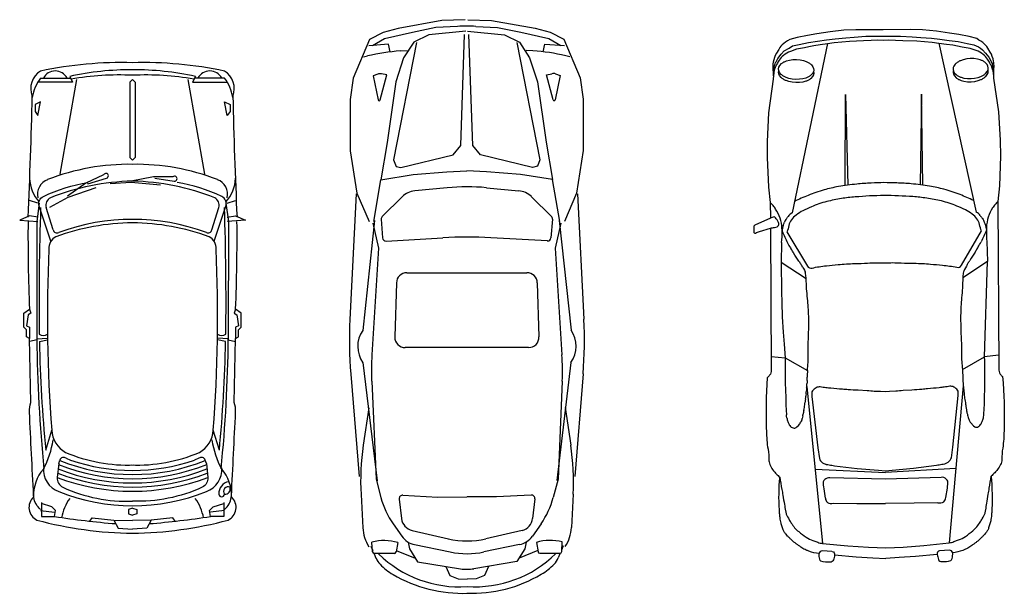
# Model space of a CAD drawing. Extents: x 0 to 17.9, y -16 to 0.
# Tile 4 of 4: x 10.9 to 17.9, y -16 to -11.9. Entities that reach past the tile are written whole.
import ezdxf

# ---------------------------------------------------------------- set-up
doc = ezdxf.new("R2010")
doc.units = 0
doc.header["$MEASUREMENT"] = 0
doc.layers.get('0').update_dxf_attribs({"linetype": 'CONTINUOUS'})

# ---------------------------------------------------------------- blocks, each defined once
blk = doc.blocks.new('A$C7FEA3C13')
at = {"linetype": 'BYBLOCK'}
for p, q in [((3.0423, 16.2458), (3.0522, 16.144)), ((3.1447, 15.986), (3.0522, 16.144)), ((0.7984, 15.817), (2.013, 16.0843)), ((2.402, 16.0138), (2.413, 16.0068)), ((2.413, 16.0068), (2.4254, 16.0007)), ((2.4254, 16.0007), (2.4367, 15.996)), ((3.2614, 15.992), (4.3892, 15.8901)), ((3.8562, 15.9383), (3.8841, 15.4333)), ((4.1019, 15.81), (4.1056, 15.6403)), ((4.4731, 15.8043), (4.4877, 15.6499)), ((1.8187, 15.7017), (1.1664, 15.6916)), ((1.1664, 15.6916), (1.8163, 15.6833)), ((4.1056, 15.6403), (4.1082, 15.4344)), ((4.4877, 15.6499), (4.4963, 15.5312)), ((4.4963, 15.5312), (4.5014, 15.4364)), ((3.8614, 14.928), (3.8841, 15.4333)), ((4.1077, 15.2285), (4.1082, 15.4344)), ((4.4973, 15.3416), (4.5014, 15.4364)), ((4.4899, 15.2228), (4.4973, 15.3416)), ((4.1057, 15.0588), (4.1077, 15.2285)), ((4.4769, 15.0683), (4.4899, 15.2228)), ((1.1692, 15.1472), (1.8189, 15.1621)), ((1.8216, 15.1438), (1.1692, 15.1472)), ((0.8025, 15.018), (2.0198, 14.7632)), ((4.4511, 15.0489), (4.4482, 14.9809)), ((3.2672, 14.8682), (4.3938, 14.9817)), ((2.408, 14.8376), (2.419, 14.8447)), ((2.419, 14.8447), (2.4313, 14.8509)), ((2.4313, 14.8509), (2.4425, 14.8557)), ((3.0507, 14.6121), (3.0595, 14.7141)), ((3.0595, 14.7141), (3.0876, 14.7128)), ((3.0876, 14.7128), (3.1565, 14.7131)), ((3.1565, 14.7131), (3.2325, 14.7135)), ((3.2325, 14.7135), (3.301, 14.7149)), ((3.301, 14.7149), (3.3375, 14.7171)), ((3.3375, 14.7171), (3.399, 14.7184)), ((3.399, 14.7184), (3.4357, 14.7206)), ((3.4357, 14.7206), (3.4696, 14.7218)), ((2.2327, 14.6877), (2.3756, 14.6852)), ((2.0404, 10.7679), (2.0704, 10.8379)), ((2.0704, 10.8379), (2.0804, 10.7079)), ((1.9504, 10.7079), (1.9304, 10.7679)), ((2.0504, 10.7079), (2.0404, 10.7679)), ((2.9316, 10.7154), (2.9441, 10.7664)), ((1.0804, 10.4579), (1.0804, 10.7052)), ((1.9504, 10.6979), (2.0807, 10.716)), ((2.0807, 10.716), (2.9316, 10.7154)), ((2.9251, 10.7154), (2.9185, 10.6389)), ((2.944, 10.6964), (2.9316, 10.6389)), ((2.1404, 10.5979), (1.9804, 10.6479)), ((3.725, 10.6513), (3.5804, 10.6079)), ((1.7404, 10.5479), (1.0604, 10.4279)), ((3.8204, 10.5579), (3.7949, 10.5493)), ((1.0384, 10.4789), (1.0804, 10.4579)), ((3.7817, 10.5049), (3.7948, 10.4735)), ((1.7404, 9.5079), (1.0604, 9.6279)), ((1.0384, 9.5769), (1.0804, 9.5979)), ((1.0804, 9.5979), (1.0804, 9.3479)), ((3.7817, 9.551), (3.7948, 9.5824)), ((3.8204, 9.4979), (3.7949, 9.5066)), ((2.1404, 9.4579), (1.9804, 9.4079)), ((2.9251, 9.3405), (2.9185, 9.417)), ((2.944, 9.3595), (2.9316, 9.417)), ((3.725, 9.4045), (3.5804, 9.4479)), ((1.9504, 9.3479), (1.9304, 9.2879)), ((1.9504, 9.3579), (2.0807, 9.3398)), ((2.0504, 9.3479), (2.0404, 9.2879)), ((2.0704, 9.2179), (2.0804, 9.3479)), ((2.0807, 9.3398), (2.9316, 9.3405)), ((2.9316, 9.3405), (2.9441, 9.2895)), ((2.0404, 9.2879), (2.0704, 9.2179))]:
    blk.add_line(p, q, dxfattribs=at)
for p, q in [((1.8815, 13.2218), (2.783, 13.2682)), ((3.1753, 13.2625), (3.9124, 13.2032)), ((0.897, 13.1677), (0.89, 13.1378)), ((2.0733, 13.0906), (2.8622, 13.1764)), ((3.0937, 13.1753), (3.9425, 13.0746)), ((3.4184, 13.1346), (3.6875, 13.1742)), ((4.0412, 13.1907), (4.28, 13.1782)), ((0.7668, 13.0171), (0.8175, 13.1033)), ((0.806, 12.9873), (0.8175, 13.1291)), ((1.0206, 13.0653), (1.0329, 13.0989)), ((1.0329, 13.0989), (1.2063, 13.0624)), ((2.0805, 13.0946), (1.7798, 13.0436)), ((2.092, 13.1029), (2.2715, 13.0622)), ((2.2715, 13.0622), (3.0384, 13.1108)), ((3.2279, 13.1127), (3.932, 13.0826)), ((3.932, 13.0826), (4.063, 13.0481)), ((4.4526, 13.1088), (4.3827, 13.1133)), ((4.4121, 13.12), (4.4436, 13.1068)), ((4.4642, 12.9512), (4.4642, 13.0964)), ((4.4684, 13.0964), (4.4976, 13.0841)), ((0.7213, 12.8148), (0.7668, 13.0171)), ((1.0272, 13), (1.0188, 13.0375)), ((1.2067, 13.048), (1.0272, 13)), ((1.9025, 12.8916), (2.0442, 13.0348)), ((2.0637, 13.0421), (2.1978, 13.032)), ((0.8616, 12.975), (0.806, 12.9873)), ((2.2208, 13.0058), (2.1976, 12.6008)), ((2.5207, 12.9335), (2.9096, 12.9459)), ((4.2525, 12.9604), (4.3416, 12.8982)), ((4.3866, 12.9276), (4.4539, 12.9389)), ((4.4445, 12.9386), (4.4994, 12.8027)), ((0.8548, 12.9023), (0.8515, 12.8538)), ((2.9865, 12.8713), (2.9874, 11.9856)), ((4.0466, 12.8907), (4.0603, 12.6399)), ((4.0743, 12.9167), (4.2149, 12.9004)), ((0.6873, 12.6471), (0.7213, 12.8148)), ((1.8382, 12.5684), (1.8601, 12.8008)), ((2.4494, 11.9968), (2.4486, 12.8591)), ((4.3001, 12.8243), (4.3607, 12.5645)), ((4.3843, 12.8527), (4.4322, 12.8436)), ((4.4021, 12.8064), (4.4554, 12.5509)), ((4.4322, 12.8436), (4.5249, 12.7873)), ((4.5249, 12.7873), (4.576, 12.4783)), ((0.6789, 12.4921), (0.6873, 12.6471)), ((4.0603, 12.6399), (4.06, 12.4311)), ((4.56, 12.5824), (4.6241, 12.5551)), ((4.6241, 12.5551), (4.6481, 12.4944)), ((4.6481, 12.4944), (4.6519, 12.4303)), ((4.0607, 12.2192), (4.06, 12.4279)), ((4.5256, 12.0727), (4.5761, 12.3817)), ((4.6482, 12.3658), (4.6519, 12.4299)), ((0.679, 12.3606), (0.6877, 12.2055)), ((4.4029, 12.0533), (4.4556, 12.3089)), ((4.5603, 12.2776), (4.6244, 12.305)), ((4.6244, 12.305), (4.6482, 12.3658)), ((1.8385, 12.2862), (1.8608, 12.0539)), ((2.2219, 11.8496), (2.198, 12.2545)), ((4.3009, 12.0352), (4.3609, 12.2951)), ((0.6877, 12.2055), (0.722, 12.0379)), ((4.0475, 11.9683), (4.0607, 12.2192)), ((0.722, 12.0379), (0.7679, 11.8357)), ((4.433, 12.0162), (4.5256, 12.0727)), ((4.4455, 11.9211), (4.5002, 12.0572)), ((0.8557, 11.9507), (0.8523, 11.9992)), ((1.9034, 11.9632), (2.0454, 11.8203)), ((4.0752, 11.9424), (4.2158, 11.959)), ((4.2536, 11.8991), (4.3425, 11.9614)), ((4.3851, 12.007), (4.433, 12.0162)), ((0.8627, 11.878), (0.8071, 11.8657)), ((2.5217, 11.9225), (2.9107, 11.9109)), ((4.3876, 11.9321), (4.4549, 11.9209)), ((4.4653, 11.9086), (4.4656, 11.7634)), ((0.7679, 11.8357), (0.8188, 11.7496)), ((0.8071, 11.8657), (0.8189, 11.7238)), ((1.0283, 11.8534), (1.02, 11.8158)), ((1.2079, 11.8057), (1.0283, 11.8534)), ((2.0818, 11.7606), (1.781, 11.8109)), ((2.0649, 11.813), (2.199, 11.8233)), ((3.9333, 11.7762), (4.0642, 11.8109)), ((1.0219, 11.7881), (1.0342, 11.7544)), ((1.0342, 11.7544), (1.2075, 11.7913)), ((2.0746, 11.7645), (2.8636, 11.6802)), ((2.0933, 11.7522), (2.2727, 11.7933)), ((2.2727, 11.7933), (3.0397, 11.7462)), ((3.0952, 11.6819), (3.9438, 11.7842)), ((3.2292, 11.7447), (3.9333, 11.7762)), ((4.454, 11.751), (4.384, 11.7464)), ((4.4134, 11.7397), (4.445, 11.753)), ((4.4697, 11.7635), (4.4989, 11.7758)), ((0.8984, 11.6854), (0.8914, 11.7153)), ((3.4198, 11.7232), (3.6889, 11.6841)), ((4.0427, 11.6682), (4.2814, 11.6812)), ((1.8831, 11.6329), (2.7846, 11.5883)), ((3.177, 11.5948), (3.9139, 11.6556))]:
    blk.add_line(p, q)
for points in [[(0.9891, 16.2018), (1, 16.2043), (1.0085, 16.2061), (1.023, 16.2078), (1.0505, 16.2099), (1.2919, 16.2455), (1.4967, 16.2572), (1.6116, 16.2597), (1.8252, 16.2526), (1.9371, 16.2402, 0.015833), (1.9588, 16.2206, 0.030735), (1.9832, 16.2024, 0.067689), (2.0488, 16.1712, 0.069337), (2.1235, 16.1584, 0.000298), (2.144, 16.1577, -0.01679), (2.2266, 16.1192)], [(1.9371, 16.2402), (3.1398, 16.2463, 0.158952), (3.1769, 16.2574, 0.068562), (3.1956, 16.2745), (3.2404, 16.2778), (3.2916, 16.2811), (3.3365, 16.2833), (3.3785, 16.2856), (3.4234, 16.2858), (3.5415, 16.2864), (3.6437, 16.2819, -0.032511), (3.7085, 16.2747, 0.05701), (3.7908, 16.2697, -0.118188), (3.8271, 16.2584, -0.074794), (3.8637, 16.2368, -0.019366), (3.886, 16.2173, -0.012762), (3.9114, 16.1919)], [(0.9891, 16.2018), (0.9786, 16.1995, -0.057112), (0.9685, 16.1959, 0.074057), (0.9624, 16.1935, -0.020357), (0.9422, 16.1828, 0.060199), (0.9149, 16.1655, 0.09981), (0.8802, 16.135, 0.075944), (0.8526, 16.0843), (0.8369, 16.0409), (0.8283, 15.9845), (0.8215, 15.9513), (0.8147, 15.9166), (0.808, 15.8703), (0.8013, 15.8168), (0.7945, 15.7691), (0.7861, 15.6593), (0.7817, 15.5581), (0.78, 15.5047), (0.7772, 15.4555), (0.7793, 15.4174), (0.7776, 15.3792), (0.7809, 15.3301), (0.7831, 15.2767), (0.7886, 15.1756), (0.7981, 15.0658), (0.8053, 15.0182), (0.8126, 14.9648), (0.8198, 14.9186), (0.8269, 14.884), (0.8341, 14.8508), (0.8433, 14.7945), (0.8595, 14.7512, 0.075944), (0.8876, 14.7008, 0.09981), (0.9226, 14.6707)], [(4.4515, 15.0516, -0.41835), (4.4769, 15.0683, -0.021212), (4.5123, 15.0592, -0.388855), (4.528, 15.0355, -0.080664), (4.5219, 14.97, -0.158156), (4.5083, 14.9614, -0.068495), (4.4666, 14.9565, -0.055667), (4.4508, 14.884, 0.029493), (4.4418, 14.8648, -0.055911), (4.4246, 14.8324, 0.000971), (4.4148, 14.818, -0.016357), (4.4017, 14.8, 0.0165), (4.3904, 14.7844, -0.063106), (4.3634, 14.7538, 0.002692), (4.3566, 14.7464, -0.016731), (4.3484, 14.7381, -0.001315), (4.3407, 14.7308, -0.020474), (4.3281, 14.7198, -0.060237), (4.3115, 14.7065, -0.066468), (4.2903, 14.6969, 0.010072), (4.2754, 14.692, -0.006697), (4.2597, 14.6869, -0.014302), (4.2476, 14.6834, -0.015553), (4.2303, 14.6796, -0.017917), (4.2072, 14.6761, -0.012643), (4.1791, 14.6735, -0.001214), (4.1135, 14.6695, 0.044294), (4.0838, 14.6693, -0.044294), (4.0466, 14.6691, 0.027399), (4.0064, 14.6703, -0.023961), (3.9685, 14.6711, -0.002142), (3.9185, 14.6748, 0.010764), (4.0055, 14.6891, -0.005676), (4.0482, 14.6966, 0.003101), (4.1132, 14.7077, 0.004206), (4.1593, 14.7162, 0.007198), (4.1831, 14.7211, 0.025171), (4.2236, 14.7414, 0.026671), (4.2479, 14.7569, 0.084163), (4.3093, 14.8105, 0.015423), (4.3497, 14.8633, 0.088732), (4.3735, 14.9129), (4.386, 14.9474, 0.099756), (4.3938, 14.9817), (4.4114, 15.1636), (4.4214, 15.3112), (4.4268, 15.4361), (4.4202, 15.5608), (4.4086, 15.7083), (4.3892, 15.8901, 0.099756), (4.381, 15.9243), (4.3682, 15.9586, 0.088732), (4.3439, 16.008, 0.015423), (4.3029, 16.0603, 0.084163), (4.2409, 16.1134, 0.026671), (4.2164, 16.1286, 0.025171), (4.1758, 16.1484, 0.007198), (4.152, 16.1532, 0.004206), (4.1058, 16.1612, 0.003101), (4.0406, 16.1716, -0.005676), (3.9979, 16.1786, 0.010764), (3.9107, 16.1921, -0.002142), (3.9607, 16.1963, -0.023961), (3.9986, 16.1975, 0.027399), (4.0388, 16.199, -0.044294), (4.0759, 16.1992, 0.044294), (4.1056, 16.1994, -0.001214), (4.1713, 16.196, -0.012643), (4.1994, 16.1938, -0.017917), (4.2226, 16.1905, -0.015553), (4.2399, 16.1868, -0.014302), (4.2521, 16.1835, -0.006697), (4.2678, 16.1785, 0.010072), (4.2827, 16.1738, -0.066468), (4.3041, 16.1644, -0.060237), (4.3207, 16.1513, -0.020474), (4.3335, 16.1404, -0.001315), (4.3413, 16.1332, -0.016731), (4.3496, 16.1249, 0.002692), (4.3564, 16.1177, -0.063106), (4.3837, 16.0873, 0.0165), (4.3952, 16.0719, -0.016357), (4.4085, 16.054, 0.000971), (4.4184, 16.0397, -0.055911), (4.436, 16.0075, 0.029493), (4.4451, 15.9883, -0.055667), (4.4617, 15.916, 0.358934), (4.4436, 15.8914), (4.4472, 15.8235)], [(0.9963, 15.9203), (0.9985, 15.9194), (1.0104, 15.9185), (1.023, 15.9212), (1.035, 15.9277), (1.0479, 15.9399, 0.053048), (1.0595, 15.9577, 0.035612), (1.0676, 15.9768), (1.073, 15.9969), (1.0763, 16.0224), (1.0767, 16.048), (1.0741, 16.0736), (1.0687, 16.0987), (1.0617, 16.1182, 0.035612), (1.0519, 16.1366, 0.053048), (1.0391, 16.1531), (1.025, 16.1644), (1.0122, 16.1701), (0.9997, 16.1715), (0.9901, 16.1696)], [(2.0388, 16.1139, 0.029294), (2.0544, 16.1256, -0.097394), (2.079, 16.1393, 0.041228), (2.1013, 16.1486, -0.039917), (2.144, 16.1577, 0.041416), (2.2252, 16.1619), (2.3681, 16.1659), (2.4866, 15.988, -0.024218), (2.6289, 15.98, 0.024289), (2.7566, 15.9729, 0.015269), (2.9072, 15.9764, -0.014699), (3.0311, 15.9794, 0.031825), (3.1447, 15.986, -0.000324), (3.1699, 15.9872, -0.013538), (3.1942, 15.9877, 0.027693), (3.2183, 15.9888, -0.020103), (3.2419, 15.9903, 0.035852), (3.2685, 15.9928, -0.036864), (3.2919, 15.995, 0.046721), (3.3141, 15.9975, -0.050458), (3.3312, 15.9993, 0.063348), (3.3501, 16.0017, -0.041553), (3.372, 16.0056, 0.014238), (3.3928, 16.0081, 0.004738), (3.4106, 16.0109, 0.001859), (3.433, 16.0147, -0.0009), (3.4491, 16.0175, 0.029058), (3.4715, 16.0227, -0.030721), (3.4898, 16.0269, 0.078523), (3.5012, 16.0307, -0.025161), (3.5171, 16.0379, 0.118417), (3.5278, 16.0454), (3.5501, 16.0662), (3.5568, 16.0747, 0.264692), (3.5589, 16.0856, 0.113633), (3.5544, 16.1005, 0.059206), (3.5468, 16.1107, 0.087323), (3.5337, 16.1204, 0.022677), (3.5119, 16.1302, 0.067037), (3.4852, 16.1372, -0.009818), (3.4623, 16.1404), (3.4284, 16.1413), (3.3917, 16.1431), (3.3302, 16.1438), (3.2937, 16.1457), (3.2252, 16.1463), (3.1492, 16.146), (3.0802, 16.1456), (3.0522, 16.144), (2.3681, 16.1659)], [(1.9298, 16.0654, 0.013324), (1.8877, 15.9685, 0.030992), (1.8493, 15.8532, 0.024048), (1.8271, 15.7501, 0.017481), (1.8101, 15.6185, 0.017092), (1.804, 15.5149, 0.000555), (1.8018, 15.4226, 0.000555), (1.805, 15.3303, 0.017092), (1.8122, 15.2269, 0.017481), (1.8305, 15.0954, 0.024048), (1.8537, 14.9925, 0.030992), (1.8932, 14.8776, 0.013324), (1.9364, 14.7811)], [(4.0634, 15.8671), (3.9963, 15.8781, 0.037582), (3.946, 15.8808, 0.027766), (3.9312, 15.8691, 0.272793), (3.9196, 15.8333), (3.9312, 15.4335), (3.9237, 15.0337, 0.272793), (3.9357, 14.9979, 0.027766), (3.9506, 14.9864, 0.037582), (4.0009, 14.9896), (4.0678, 15.0013)], [(1.0014, 14.9167), (1.0036, 14.9176), (1.0156, 14.9187), (1.0281, 14.9161), (1.0402, 14.9097), (1.0532, 14.8976, -0.053048), (1.065, 14.88, -0.035612), (1.0733, 14.8609), (1.0789, 14.8409), (1.0825, 14.8155), (1.0831, 14.7898), (1.0808, 14.7642), (1.0756, 14.7391), (1.0688, 14.7194, -0.035612), (1.0593, 14.701, -0.053048), (1.0466, 14.6844), (1.0326, 14.6729), (1.0199, 14.6671), (1.0074, 14.6655), (0.9977, 14.6674)], [(0.9226, 14.6707, 0.060199), (0.9501, 14.6536, -0.020357), (0.9704, 14.6432, 0.074057), (0.9765, 14.6409, -0.057112), (0.9866, 14.6373), (0.9971, 14.6351), (1.0081, 14.6328), (1.0166, 14.631), (1.0311, 14.6295), (1.0586, 14.6276), (1.3003, 14.5945), (1.5053, 14.585), (1.6202, 14.5836), (1.8337, 14.5929), (1.9455, 14.6065), (2.0571, 14.6071), (2.1073, 14.4943, 0.26651), (2.1232, 14.4871, -0.046048), (2.1552, 14.4873, 0.585653), (2.164, 14.5002, -0.041042), (2.1522, 14.5296), (2.1284, 14.6074, -0.003206), (2.123, 14.6366, 0.023233), (2.1186, 14.6566, 0.172254), (2.1152, 14.6614, 0.089292), (2.102, 14.6677, 0.191515), (2.0871, 14.666, 0.050928), (2.0537, 14.6434, 0.355547), (2.0482, 14.6346, 0.091991), (2.0571, 14.6071)], [(2.1284, 14.6074), (3.1482, 14.6126, -0.158952), (3.1854, 14.6019, -0.068562), (3.2042, 14.585), (3.2491, 14.5822), (3.3003, 14.5795), (3.3452, 14.5776), (3.3873, 14.5758), (3.4322, 14.5761), (3.5503, 14.5767), (3.6524, 14.5823, 0.032511), (3.7171, 14.5901, -0.05701), (3.7994, 14.5959, 0.118188), (3.8356, 14.6076, 0.074794), (3.8719, 14.6296, 0.019366), (3.894, 14.6493, 0.012762), (3.9191, 14.6749)], [(4.1504, 10.6879), (4.1404, 10.6979, 0.185678), (4.0504, 10.7379, 0.000546), (3.4504, 10.7679, 0.095672), (3.3804, 10.7579), (2.9204, 10.7679)], [(2.223, 10.6137), (1.9704, 10.6979, 0.380158), (1.9004, 10.6679, 0.068331), (1.8004, 10.3479, 1.182002)], [(3.8204, 10.5579), (3.9204, 10.5679, -0.319674), (3.9904, 10.5279, -0.118267), (4.0904, 10.0279, 1.038787)], [(1.7704, 10.1879), (1.7904, 10.3279, 1.618034), (1.7604, 10.3179), (1.7604, 10.1779), (1.7904, 10.0179)], [(3.8204, 9.4979), (3.9204, 9.4879, 0.319674), (3.9904, 9.5279, 0.118267), (4.0904, 10.0279, -1.038787)], [(1.8097, 9.7065), (1.7695, 9.8421, 1.618034), (1.7464, 9.8205), (1.8048, 9.6933), (1.8989, 9.5604)], [(2.223, 9.4421), (1.9704, 9.3579, -0.380158), (1.9004, 9.3879, -0.068331), (1.8004, 9.7079, -1.182002)], [(4.1504, 9.3679), (4.1404, 9.3579, -0.185678), (4.0504, 9.3179, -0.000546), (3.4504, 9.2879, -0.095672), (3.3804, 9.2979), (2.9204, 9.2879)]]:
    blk.add_lwpolyline(points, format="xyb", dxfattribs=at)
for points in [[(0.7848, 14.9444), (0.7755, 15.0108), (0.7683, 15.0715), (0.7609, 15.148), (0.7556, 15.2086), (0.7502, 15.2924), (0.7499, 15.3603), (0.7497, 15.4172), (0.7493, 15.4742), (0.7489, 15.5421), (0.7535, 15.6259), (0.7581, 15.6866), (0.7647, 15.7632), (0.7714, 15.8239), (0.78, 15.8904), (0.7886, 15.954), (0.8022, 16.0205), (0.8109, 16.0682, -0.076061), (0.8474, 16.1291), (0.8712, 16.1523), (0.9009, 16.1756), (0.9257, 16.1887), (0.9317, 16.1922), (0.939, 16.1945), (0.9466, 16.1981), (0.9539, 16.2), (0.9624, 16.2017, 0.024992), (0.9741, 16.2047, -0.055838), (0.9899, 16.2078, -0.037237), (1.0259, 16.208, 0.010303), (0.9708, 16.2124, 0.069994), (0.9286, 16.2089, 0.094971), (0.8641, 16.1855), (0.8363, 16.168, 0.128179), (0.7947, 16.1317), (0.7858, 16.1186), (0.7769, 16.1042), (0.767, 16.0882), (0.7514, 16.0347), (0.7378, 15.9609), (0.7272, 15.893), (0.7138, 15.799), (0.7043, 15.6993), (0.7016, 15.6126), (0.7026, 15.417), (0.7036, 15.2214), (0.7072, 15.1347), (0.7177, 15.0351), (0.7321, 14.9413), (0.7434, 14.8734), (0.7577, 14.7998), (0.7739, 14.7465), (0.7839, 14.7306), (0.793, 14.7162), (0.802, 14.7033, 0.128179), (0.844, 14.6674), (0.8719, 14.6502, 0.094971), (0.9367, 14.6274, 0.069994), (0.9789, 14.6244, 0.010303), (1.034, 14.6294, -0.037237), (0.998, 14.6292, -0.055838), (0.9822, 14.6321, 0.024992), (0.9704, 14.635), (0.9619, 14.6366), (0.9546, 14.6384), (0.9469, 14.6419), (0.9396, 14.6442), (0.9336, 14.6476), (0.9087, 14.6605), (0.8787, 14.6834), (0.8547, 14.7064), (0.8346, 14.741), (0.8176, 14.7669), (0.8084, 14.8145), (0.7941, 14.8809)], [(0.9104, 16.0419), (0.913, 16.0163), (0.9185, 15.9913), (0.9255, 15.9717, 0.035612), (0.9352, 15.9533, 0.053048), (0.9501, 15.9342), (0.9638, 15.9238), (0.9755, 15.9193), (0.9874, 15.9184), (0.9999, 15.9211), (1.012, 15.9276), (1.0248, 15.9398, 0.053048), (1.0365, 15.9576, 0.035612), (1.0446, 15.9767), (1.0499, 15.9968), (1.0533, 16.0222), (1.0537, 16.0479), (1.0511, 16.0735), (1.0456, 16.0985), (1.0386, 16.1181, 0.035612), (1.0289, 16.1365, 0.053048), (1.016, 16.153), (1.002, 16.1643), (0.9892, 16.17), (0.9767, 16.1714), (0.9644, 16.1689), (0.9521, 16.1622), (0.939, 16.1497, 0.053048), (0.9276, 16.1322, 0.035612), (0.9195, 16.1131), (0.9142, 16.093), (0.9108, 16.0676)], [(1.894, 15.4231, 0.014918), (1.9045, 15.2157, 0.019606), (1.9163, 15.1171, 0.021498), (1.9379, 15.0118, 0.041408), (1.9754, 14.9012, 0.010479), (2.0034, 14.8405, 0.054559), (2.0343, 14.7913, 0.068511), (2.0684, 14.7586, 0.099189), (2.1092, 14.7399, -0.026704), (2.1562, 14.7261), (2.4013, 14.873, 0.323311), (2.4155, 14.9059, -0.03065), (2.399, 15.0093, 0.001086), (2.3906, 15.0939, -0.019868), (2.3833, 15.2114, 0.009294), (2.3795, 15.3052, -0.022865), (2.3779, 15.4256, -0.022865), (2.3782, 15.5459, 0.009294), (2.3811, 15.6398, -0.019868), (2.3872, 15.7573, 0.001086), (2.3947, 15.842, -0.03065), (2.4102, 15.9456, 0.323311), (2.3957, 15.9784), (2.1491, 16.1227, -0.026704), (2.1022, 16.1084, 0.099189), (2.0616, 16.0894, 0.068511), (2.0278, 16.0563, 0.054559), (1.9974, 16.0068, 0.010479), (1.9701, 15.9457, 0.041408), (1.9336, 15.8348, 0.021498), (1.9132, 15.7293, 0.019606), (1.9024, 15.6305, 0.014918)], [(3.8525, 15.6353), (3.8315, 15.7997, 0.019104), (3.8287, 15.8183, -0.009159), (3.8222, 15.8573, 0.031826), (3.8201, 15.8636, 0.052632), (3.8091, 15.884, 0.171331), (3.7783, 15.9067), (3.7028, 15.9167), (3.3319, 15.9562, -0.029797), (3.3083, 15.9561, 0.188975), (3.2927, 15.9509, 0.041781), (3.28, 15.9384, 0.056578), (3.2701, 15.9239, 0.157073), (3.2652, 15.8959, 0.002681), (3.2711, 15.8545, -0.012314), (3.2755, 15.8192, -0.004904), (3.2831, 15.7355, 0.00764), (3.2869, 15.6952, -0.019123), (3.292, 15.623), (3.2954, 15.5595, -0.025492), (3.3006, 15.5075), (3.3028, 15.4627), (3.3059, 15.4303), (3.3032, 15.3979), (3.3014, 15.3531, -0.025492), (3.2967, 15.3011), (3.294, 15.2375, -0.019123), (3.2896, 15.1653, 0.00764), (3.2862, 15.1249, -0.004904), (3.2795, 15.0411, -0.012314), (3.2755, 15.0058, 0.002681), (3.2699, 14.9644, 0.157073), (3.2751, 14.9364, 0.056578), (3.2852, 14.922, 0.041781), (3.298, 14.9096, 0.188975), (3.3137, 14.9046, -0.029797), (3.3373, 14.9047), (3.7077, 14.9481), (3.7832, 14.9588, 0.171331), (3.8138, 14.9818, 0.052632), (3.8245, 15.0023, 0.031826), (3.8265, 15.0086, -0.009159), (3.8327, 15.0477, 0.019104), (3.8353, 15.0664), (3.8546, 15.2309), (3.8675, 15.3844), (3.8713, 15.4332), (3.867, 15.482)], [(0.9168, 14.7943), (0.9191, 14.8198), (0.9243, 14.845), (0.9311, 14.8646, -0.035612), (0.9407, 14.8831, -0.053048), (0.9554, 14.9023), (0.9689, 14.9129), (0.9806, 14.9175), (0.9925, 14.9185), (1.0051, 14.916), (1.0172, 14.9096), (1.0302, 14.8975, -0.053048), (1.042, 14.8798, -0.035612), (1.0503, 14.8608), (1.0558, 14.8407), (1.0594, 14.8154), (1.0601, 14.7897), (1.0578, 14.7641), (1.0526, 14.739), (1.0458, 14.7193, -0.035612), (1.0362, 14.7009, -0.053048), (1.0236, 14.6843), (1.0096, 14.6728), (0.9968, 14.667), (0.9844, 14.6654), (0.9721, 14.6678), (0.9597, 14.6743), (0.9465, 14.6867, -0.053048), (0.9349, 14.7041, -0.035612), (0.9266, 14.7231), (0.9211, 14.7432), (0.9175, 14.7686)], [(2.6346, 14.8737, -0.024218), (2.4923, 14.8642), (2.3756, 14.6852), (2.5862, 14.6858), (2.6641, 14.6892), (2.7657, 14.6928), (2.8756, 14.6991), (2.9618, 14.7057), (3.0595, 14.7141), (3.1504, 14.873, 0.031825), (3.0367, 14.8785, -0.014699), (2.9128, 14.8802, 0.015269), (2.7622, 14.8821, 0.024289)]]:
    blk.add_lwpolyline(points, format="xyb", close=True, dxfattribs=at)
for points in [[(3.5634, 14.7885), (3.5601, 14.7928), (3.5566, 14.797), (3.5459, 14.8079), (3.5341, 14.8175)], [(1.0504, 10.6879), (1.0504, 10.4729)], [(4.0996, 10.6824), (4.2008, 10.6823), (4.2008, 10.5876), (4.1563, 10.5811), (4.1316, 10.6066), (4.1061, 10.6824)], [(4.1564, 10.6889), (4.1694, 10.5876)], [(4.2343, 10.3339), (4.2104, 10.3179), (4.2259, 10.1621)], [(1.8204, 10.2279), (1.8004, 10.0179), (1.8104, 9.8679)], [(4.2259, 10.1621), (4.2834, 10.13), (4.2904, 10.0279)], [(4.2259, 10.1621), (4.2304, 10.0279)], [(1.0604, 10.0279), (1.0804, 10.0479), (1.6204, 10.0479), (1.6404, 10.0279)], [(4.1404, 10.0279), (4.1504, 10.0579), (4.1804, 10.0579), (4.1904, 10.0279)], [(1.0604, 10.0279), (1.0804, 10.0079), (1.6204, 10.0079), (1.6404, 10.0279)], [(4.1404, 10.0279), (4.1504, 9.9979), (4.1804, 9.9979), (4.1904, 10.0279)], [(4.2259, 9.8938), (4.2304, 10.0279)], [(4.2259, 9.8938), (4.2834, 9.9259), (4.2904, 10.0279)], [(4.2343, 9.722), (4.2104, 9.7379), (4.2259, 9.8938)], [(1.8385, 9.7638), (1.908, 9.5646), (1.9797, 9.4325)], [(1.0504, 9.3679), (1.0504, 9.5829)], [(4.0996, 9.3735), (4.2008, 9.3736), (4.2008, 9.4683), (4.1563, 9.4748), (4.1316, 9.4493), (4.1061, 9.3735)], [(4.1564, 9.367), (4.1694, 9.4683)]]:
    blk.add_lwpolyline(points, dxfattribs=at)
for points in [[(0.6308, 12.4362), (0.6361, 12.6042), (0.693, 12.9181), (0.7213, 13.0258), (0.772, 13.1248), (1.0496, 13.2412), (1.2028, 13.2626), (1.5707, 13.2626), (1.8766, 13.2153), (2.0805, 13.1291)], [(0.7123, 12.4322), (0.7396, 12.6983), (0.7917, 12.8065), (0.9046, 12.8789), (1.0772, 12.9356), (1.5119, 12.9974), (1.7798, 13.0436), (1.7429, 12.8123), (1.7241, 12.5696), (1.7158, 12.4272)], [(0.7952, 12.7863), (1.638, 12.9519), (1.6845, 12.9345), (1.6927, 12.9), (1.6014, 12.5253), (1.5344, 12.4701), (0.7368, 12.4413)], [(0.6308, 12.4164), (0.6364, 12.2484), (0.694, 11.9345), (0.7225, 11.8269), (0.7734, 11.7281), (1.0513, 11.6122), (1.2045, 11.5911), (1.5724, 11.5915), (1.8781, 11.6394), (2.0819, 11.726)], [(0.7123, 12.4205), (0.7402, 12.1545), (0.7924, 12.0464), (0.9054, 11.9742), (1.0782, 11.9179), (1.513, 11.8566), (1.781, 11.8109), (1.7437, 12.0422), (1.7244, 12.2848), (1.7158, 12.4272)], [(0.7959, 12.0665), (1.639, 11.9023), (1.6855, 11.9199), (1.6936, 11.9543), (1.6016, 12.3289), (1.5344, 12.384), (0.7369, 12.4115)]]:
    blk.add_lwpolyline(points)
for points in [[(2.9204, 10.7679), (2.9104, 10.7879), (2.8604, 10.7879), (2.8404, 10.8079), (2.7404, 10.8079), (2.7104, 10.7679), (2.7404, 10.7579), (2.7504, 10.7779), (2.8304, 10.7879), (2.8404, 10.7679)], [(1.2204, 10.6879), (1.2404, 10.7279), (1.2904, 10.7279), (1.3204, 10.7079)], [(1.2204, 9.3679), (1.2404, 9.3279), (1.2904, 9.3279), (1.3204, 9.3479)], [(2.9204, 9.2879), (2.9104, 9.2679), (2.8604, 9.2679), (2.8404, 9.2479), (2.7404, 9.2479), (2.7104, 9.2879), (2.7404, 9.2979), (2.7504, 9.2779), (2.8304, 9.2679), (2.8404, 9.2879)]]:
    blk.add_lwpolyline(points, close=True, dxfattribs=at)
for centre, radius, start, end in [((1.6367, 14.9582), 1.3022, 61.20008, 63.06702), ((2.0796, 16.0523), 0.0739, 123.48566, 154.35018), ((2.1879, 15.9607), 0.1582, 55.61253, 61.20008), ((2.4045, 16.2772), 0.2254, 235.61253, 242.43197), ((2.9118, 16.9634), 1.0766, 235.38007, 239.1938), ((2.2239, 15.8097), 0.2667, 54.06195, 59.1938), ((2.437, 16.1037), 0.0964, 234.06195, 248.705), ((2.4596, 16.0511), 0.0596, 247.34579, 261.85416), ((2.5357, 16.5828), 0.5968, 261.85416, 265.27562), ((4.4663, 15.7623), 0.1538, 76.0586, 91.73194), ((4.4971, 15.8862), 0.0261, 40.10976, 76.0586), ((4.0559, 15.8067), 0.0605, 49.64705, 81.29533), ((4.035, 15.8213), 0.0678, 350.36739, 27.62627), ((4.5032, 15.8341), 0.021, 284.47377, 9.4691), ((4.319, 15.8492), 0.2053, 356.75403, 15.20094), ((4.4684, 15.8251), 0.0214, 191.81192, 282.61999), ((4.3787, 16.2258), 0.4319, 282.61999, 287.48066), ((4.039, 15.0468), 0.0678, 332.96046, 10.21934), ((4.0597, 15.0617), 0.0605, 279.2914, 310.93967), ((4.4722, 14.9798), 0.024, 177.54225, 256.52148), ((2.466, 14.8009), 0.0596, 98.73257, 113.24094), ((2.5476, 14.27), 0.5968, 95.31111, 98.73257), ((3.8743, 34.3202), 19.4607, 267.86816, 267.94247), ((3.1917, 15.3209), 0.4491, 267.94247, 271.04488), ((3.2039, 14.6541), 0.2177, 84.6997, 91.04488), ((3.2512, 15.1639), 0.2943, 264.6997, 269.30631), ((3.2454, 14.6829), 0.1868, 81.09312, 89.30631), ((3.299, 15.0249), 0.1594, 261.09312, 269.53798), ((3.2967, 14.7458), 0.1198, 78.83811, 89.53798), ((3.3364, 14.9469), 0.0852, 258.83811, 270.39239), ((3.3375, 14.786), 0.0756, 75.89348, 90.39239), ((3.3887, 14.9897), 0.1343, 255.89348, 265.41131), ((3.3485, 14.4891), 0.3678, 82.14845, 85.41131), ((3.2692, 13.9139), 0.9485, 81.0626, 82.14845), ((2.9411, 11.828), 3.0601, 80.63659, 81.0626), ((4.1787, 19.3332), 4.5465, 260.63659, 260.84274), ((3.4236, 14.649), 0.1982, 74.18491, 80.84274), ((2.9276, 13.8932), 1.0766, 121.39292, 125.20665), ((2.2278, 15.0399), 0.2667, 301.39292, 306.52477), ((2.4439, 14.7481), 0.0964, 111.88172, 126.52477), ((3.5191, 14.9861), 0.1522, 254.18491, 261.22333), ((3.49, 14.7975), 0.0386, 63.26403, 81.22333), ((3.5853, 14.9867), 0.1732, 243.26403, 249.02922), ((3.5132, 14.7988), 0.028, 42.01586, 69.02922), ((3.5309, 14.7797), 0.0347, 330.76154, 356.69297), ((3.555, 14.7812), 0.0112, 341.60689, 40.90982), ((2.086, 14.7958), 0.0739, 206.23655, 237.10107), ((1.9555, 14.594), 0.1665, 50.38927, 57.10107), ((2.1081, 14.7784), 0.0729, 230.38927, 252.64014), ((2.0426, 14.5689), 0.1466, 63.19663, 72.64014), ((1.6064, 15.9345), 1.3576, 293.67209, 297.51971), ((1.632, 15.8853), 1.3022, 297.51971, 299.38665), ((2.1934, 14.8885), 0.1582, 299.38665, 304.9742), ((2.4132, 14.5742), 0.2254, 118.15476, 124.9742), ((3.5704, 14.1407), 0.5898, 97.59405, 99.8442), ((3.4788, 14.8278), 0.1033, 277.59405, 292.93476), ((3.4202, 14.9766), 0.2632, 292.04969, 297.24597), ((3.5191, 14.7846), 0.0473, 297.24597, 317.20825), ((3.5145, 14.7888), 0.0535, 317.20825, 330.76154), ((2.129, 14.4386), 0.2479, 123.77923, 130.82085), ((2.1411, 14.4206), 0.2696, 108.28978, 123.77923), ((2.1426, 14.416), 0.2744, 92.42432, 108.28978), ((2.1845, 14.9627), 0.2737, 253.92099, 263.06444), ((2.8573, -2.4653), 17.1709, 92.356, 92.42432), ((2.1717, 14.1997), 0.4918, 82.86957, 92.356), ((2.2682, 14.2775), 0.4608, 130.82085, 134.44918), ((1.1254, 10.6129), 0.1458, 67.83365, 149.03624), ((1.2425, 10.4329), 0.3193, 99.39911, 126.99808), ((0.3765, 46.6892), 35.9502, 271.28122, 272.66865), ((1.7564, 10.4926), 0.2757, 48.14329, 87.09644), ((2.1854, -2.4571), 13.2354, 87.72669, 90.45455), ((4.1351, 10.6697), 0.1016, 26.05898, 136.2433), ((3.7054, 10.1093), 2.7662, 167.92563, 181.68551), ((1.8866, 10.5963), 0.1141, 77.99318, 158.60833), ((2.6604, -9.7821), 20.4813, 89.35657, 91.90263), ((2.8504, 10.6679), 0.05, 323.1301, 36.8699), ((2.8343, 0.6356), 10.0802, 84.16921, 89.48407), ((2.7196, 0.0175), 10.6813, 84.59898, 88.79635), ((4.0458, 10.4587), 0.2796, 87.01978, 131.56031), ((4.0362, 10.7354), 0.0876, 191.52372, 272.72631), ((4.0204, 10.7142), 0.033, 155.37644, 307.30395), ((4.0026, 10.692), 0.0379, 353.81138, 108.869), ((4.0394, 10.6679), 0.02, 272.72631, 87.27369), ((1.5637, 10), 2.7569, 0.58084, 15.01767), ((1.0954, 10.5829), 0.0962, 117.89727, 242.10273), ((3.27, 10.0544), 1.5999, 158.60833, 180.94733), ((3.5355, 9.9802), 1.7458, 158.57386, 178.43302), ((1.9654, 10.5863), 0.0635, 76.32869, 150.06849), ((2.2729, 10.5354), 0.0928, 85.36454, 152.74467), ((2.7668, -0.0164), 10.6554, 85.62086, 92.61633), ((3.5691, 10.4119), 0.1963, 29.27429, 86.71494), ((3.5587, 11.2229), 0.6317, 278.34389, 298.52601), ((3.8642, 10.5029), 0.1656, 19.41321, 94.77631), ((3.8604, 10.6679), 0, 83.12063, 0), ((3.5914, 10.0279), 1.526, 159.67663, 200.32337), ((3.7481, 10.0106), 1.6578, 159.9885, 179.40181), ((2.1352, 10.5703), 0.0281, 333.83843, 79.29167), ((3.804, 10.5224), 0.0284, 108.74617, 218.28197), ((2.4948, 10.0279), 1.4043, 338.15682, 21.84318), ((2.4948, 10.0279), 1.4343, 338.28436, 21.84318), ((2.4948, 10.0279), 1.4643, 338.62079, 21.37921), ((2.4948, 10.0279), 1.4943, 338.94319, 21.05681), ((2.4948, 10.0279), 1.5243, 339.25243, 20.74757), ((2.7115, 10.0279), 1.4121, 337.95522, 22.04478), ((4.2754, 10.1929), 0.3511, 100.66978, 125.7274), ((-1.6284, 9.6811), 5.8989, 4.5352, 8.84355), ((3.0776, 10.0338), 2.0872, 167.68577, 180.16052), ((2.9954, 10.1229), 1.9673, 169.87539, 182.76787), ((2.6829, 10.0604), 1.1483, 357.8789, 22.93652), ((2.4948, 10.0279), 1.3743, 341.08144, 18.91856), ((2.6829, 9.9954), 1.1483, 337.06348, 2.1211), ((3.7054, 9.9466), 2.7662, 178.31449, 192.07437), ((3.0776, 10.0221), 2.0872, 179.83948, 192.31423), ((2.9954, 9.9329), 1.9673, 177.23213, 190.12461), ((3.27, 10.0015), 1.5999, 179.05267, 201.39167), ((3.5355, 10.0757), 1.7458, 181.56698, 201.42614), ((3.7481, 10.0452), 1.6578, 180.59819, 200.0115), ((1.5637, 10.0559), 2.7569, 344.98233, 359.41916), ((-1.6284, 10.3748), 5.8989, 351.15645, 355.4648), ((1.0954, 9.4729), 0.0962, 117.89727, 242.10273), ((3.5691, 9.6439), 0.1963, 273.28506, 330.72571), ((3.804, 9.5334), 0.0284, 141.71803, 251.25383), ((4.2754, 9.8629), 0.3511, 234.2726, 259.33022), ((2.1352, 9.4855), 0.0281, 280.70833, 26.16157), ((2.2729, 9.5204), 0.0928, 207.25533, 274.63546), ((3.8642, 9.553), 0.1656, 265.22369, 340.58679), ((1.8866, 9.4596), 0.1141, 201.39167, 282.00682), ((1.9654, 9.4696), 0.0635, 209.93151, 283.67131), ((2.7668, 20.0722), 10.6554, 267.38367, 274.37914), ((2.8504, 9.3879), 0.05, 323.1301, 36.8699), ((2.7196, 20.0384), 10.6813, 271.20365, 275.40102), ((3.5587, 8.8329), 0.6317, 61.47399, 81.65611), ((1.1254, 9.4429), 0.1458, 210.96376, 292.16635), ((1.2425, 9.6229), 0.3193, 233.00192, 260.60089), ((1.7564, 9.5633), 0.2757, 272.90356, 311.85671), ((2.6604, 29.8379), 20.4813, 268.09737, 270.64343), ((2.8343, 19.4203), 10.0802, 270.51593, 275.83079), ((4.0458, 9.5971), 0.2796, 228.43969, 272.98022), ((3.8604, 9.3879), 0, 0, 276.87937), ((4.1351, 9.3862), 0.1016, 223.7567, 333.94102), ((0.3765, -26.6333), 35.9502, 87.33135, 88.71878), ((2.1854, 22.5129), 13.2354, 269.54545, 272.27331)]:
    blk.add_arc(centre, radius, start, end, dxfattribs=at)
for centre, radius, start, end in [((2.9361, 10.2923), 2.9798, 85.39524, 92.94517), ((2.9771, 13.0109), 0.2016, 54.64918, 124.77695), ((3.9476, 11.4053), 1.7879, 86.99981, 98.3676), ((4.2663, 12.9005), 0.278, 57.32995, 87.18237), ((2.3412, 12.8005), 1.4899, 166.91658, 176.08111), ((3.1514, 11.3265), 1.7879, 87.54913, 93.62371), ((4.7281, 13.0278), 0.3558, 166.09608, 196.35351), ((4.4518, 13.0964), 0.0124, 0, 86.33043), ((4.4399, 12.9467), 0.149, 46.38363, 67.20138), ((1.0673, 13.0483), 0.0497, 159.97873, 192.53841), ((1.2047, 13.0552), 0.00745, 284.96001, 78.11246), ((2.0618, 13.0173), 0.0248, 85.71507, 135.30465), ((2.196, 13.0072), 0.0248, 356.72561, 85.71507), ((3.9113, 12.4718), 0.596, 55.07004, 75.25506), ((3.8774, 12.4846), 0.8285, 356.24509, 44.51945), ((4.2489, 12.7463), 0.4258, 30.45768, 46.38363), ((2.912, 12.8714), 0.0745, 359.92446, 91.82012), ((4.4518, 12.9512), 0.0124, 279.60772, 360), ((3.7633, 12.4607), 0.9892, 358.06945, 30.45768), ((2.0084, 12.7868), 0.149, 135.30465, 174.62136), ((2.5231, 12.8591), 0.0745, 91.82012, 179.9989), ((4.0714, 12.892), 0.0248, 83.37601, 183.11504), ((4.2034, 12.8017), 0.0993, 13.12265, 83.37601), ((4.2563, 12.776), 0.149, 11.76937, 55.07004), ((5.1726, 12.4306), 2.9798, 176.72561, 183.38736), ((3.3216, 12.4288), 1.4899, 174.62136, 185.49162), ((3.7803, 12.4292), 0.596, 346.99033, 13.12265), ((3.8719, 12.4293), 0.596, 348.3436, 11.76937), ((1.8691, 12.4275), 1.1919, 176.89416, 183.21881), ((4.282, 12.4297), 0.298, 350.72464, 9.38834), ((3.8775, 12.3741), 0.8285, 315.59352, 3.86789), ((3.7634, 12.3977), 0.9892, 329.65529, 2.04353), ((2.0091, 12.0682), 0.149, 185.49162, 224.80833), ((4.2041, 12.0576), 0.0993, 276.73697, 346.99033), ((4.2569, 12.0834), 0.149, 305.04293, 348.3436), ((2.342, 12.0554), 1.4899, 184.03187, 193.1964), ((2.5239, 11.9969), 0.0745, 180.11408, 268.29286), ((2.9129, 11.9853), 0.0745, 268.29286, 0.18852), ((4.0723, 11.967), 0.0248, 176.99794, 276.73697), ((3.9114, 12.387), 0.596, 284.85791, 305.04293), ((4.7293, 11.8326), 0.3558, 163.75946, 194.01689), ((4.4529, 11.9086), 0.0124, 0.11298, 80.50526), ((4.2496, 12.1131), 0.4258, 313.72935, 329.65529), ((1.0685, 11.8052), 0.0497, 167.57457, 200.13424), ((1.206, 11.7985), 0.00745, 282.00051, 75.15297), ((2.063, 11.8378), 0.0248, 224.80833, 274.3979), ((2.1971, 11.8481), 0.0248, 274.3979, 3.38736), ((4.4409, 11.9131), 0.149, 292.9116, 313.72935), ((3.1492, 13.5308), 1.7879, 266.48926, 272.56385), ((4.4531, 11.7634), 0.0124, 273.78255, 0.11298), ((2.9783, 11.846), 0.2016, 235.33603, 305.46379), ((3.9456, 13.4535), 1.7879, 261.74537, 273.11317), ((4.2672, 11.9589), 0.278, 272.9306, 302.78303), ((2.9319, 14.5645), 2.9798, 267.1678, 274.71773)]:
    blk.add_arc(centre, radius, start, end)

msp = doc.modelspace()

# ---------------------------------------------------------------- block references
at = {"rotation": 270}
msp.add_blockref('A$C7FEA3C13', (1.6567, -11.2488), dxfattribs=at)

doc.saveas('drawing.dxf')
